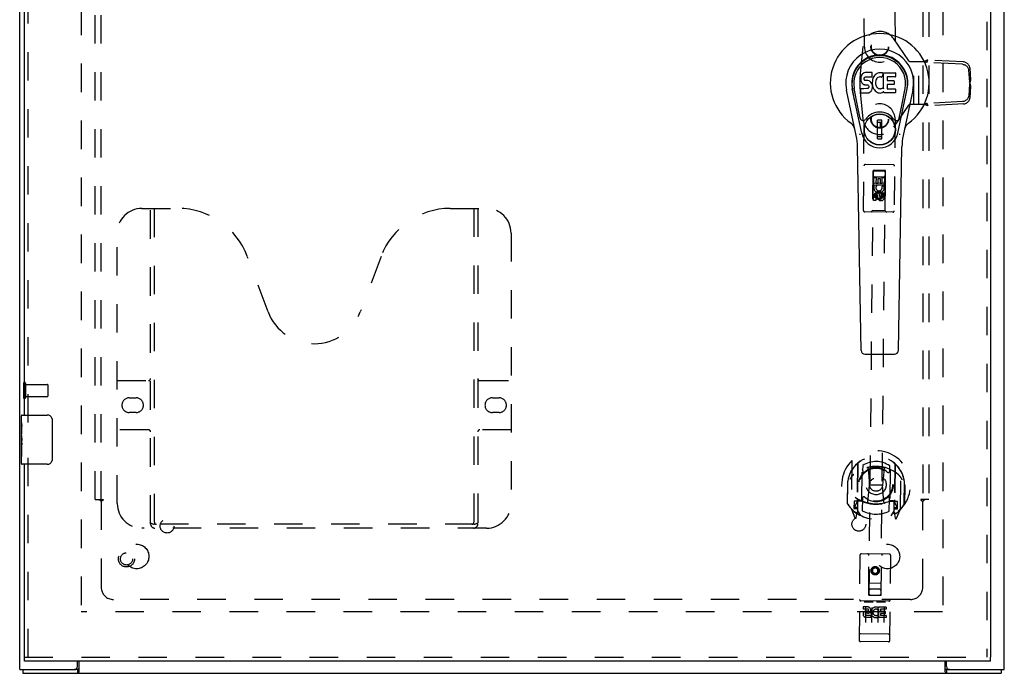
# Model space of a CAD drawing. Header units: inches. Extents: x 0 to 105, y 0 to 68.
# Tile 3 of 6: x 27 to 47, y 24 to 37. Entities that reach past the tile are written whole.
import ezdxf

# ---------------------------------------------------------------- set-up
doc = ezdxf.new("R2010")
doc.units = ezdxf.units.IN
doc.header["$LTSCALE"] = 5.794366
doc.header["$MEASUREMENT"] = 0
doc.linetypes.add('HIDDEN', pattern=[0.2, 0.1, -0.1])
doc.layers.get('0').update_dxf_attribs({"linetype": 'CONTINUOUS'})
for name, color, linetype in [('DEFAULT_2', 8, 'HIDDEN'), ('DOOR_ASSEMBLY', 7, 'CONTINUOUS'), ('SUBPANEL', 7, 'CONTINUOUS')]:
    doc.layers.add(name, color=color, linetype=linetype)

msp = doc.modelspace()

# ---------------------------------------------------------------- linework, layer by layer
at = {"color": 3, "linetype": 'Continuous'}
for p, q in [((26.65, 23.803), (26.65, 47.653)), ((46.65, 23.803), (46.65, 47.653)), ((26.65, 23.803), (27.765, 23.803)), ((27.825, 23.863), (27.825, 23.978)), ((27.852, 23.978), (27.852, 23.758)), ((45.448, 23.758), (45.448, 23.978)), ((45.475, 23.863), (45.475, 23.978)), ((45.535, 23.803), (46.65, 23.803)), ((26.713, 23.728), (46.587, 23.728))]:
    msp.add_line(p, q, dxfattribs=at)
at = {"color": 7, "linetype": 'Continuous'}
for p, q in [((26.713, 23.803), (26.713, 23.728)), ((27.827, 23.803), (27.765, 23.803)), ((27.827, 23.803), (27.827, 23.728)), ((45.535, 23.803), (45.473, 23.803)), ((45.473, 23.803), (45.473, 23.728)), ((46.587, 23.803), (46.587, 23.728))]:
    msp.add_line(p, q, dxfattribs=at)
for points in [[(27.836, 23.807), (27.835, 23.806), (27.834, 23.806), (27.833, 23.805), (27.832, 23.804), (27.831, 23.803), (27.83, 23.803), (27.829, 23.803), (27.828, 23.803), (27.827, 23.803)], [(27.852, 23.814), (27.851, 23.814), (27.851, 23.814), (27.85, 23.814), (27.849, 23.814), (27.847, 23.814), (27.846, 23.814), (27.845, 23.813), (27.844, 23.813), (27.843, 23.812), (27.842, 23.812), (27.84, 23.811), (27.839, 23.81), (27.838, 23.809), (27.836, 23.807)], [(45.448, 23.814), (45.449, 23.814), (45.45, 23.814), (45.451, 23.814), (45.452, 23.814), (45.453, 23.814), (45.454, 23.814), (45.455, 23.813), (45.457, 23.813), (45.458, 23.812), (45.459, 23.812), (45.46, 23.811), (45.461, 23.81), (45.462, 23.809)], [(45.462, 23.809), (45.464, 23.807), (45.465, 23.806), (45.466, 23.806), (45.467, 23.805), (45.468, 23.804), (45.469, 23.803), (45.47, 23.803), (45.471, 23.803), (45.472, 23.803), (45.473, 23.803)]]:
    msp.add_lwpolyline(points, dxfattribs=at)
at = {"color": 3, "linetype": 'Continuous'}
for points in [[(27.843, 23.743), (27.842, 23.741), (27.841, 23.739), (27.839, 23.737), (27.838, 23.736), (27.837, 23.734), (27.836, 23.733), (27.835, 23.731), (27.833, 23.73), (27.832, 23.729), (27.831, 23.728), (27.83, 23.728), (27.829, 23.728), (27.828, 23.728), (27.827, 23.728)], [(27.852, 23.758), (27.851, 23.757), (27.85, 23.755), (27.849, 23.754), (27.847, 23.752), (27.846, 23.75), (27.845, 23.748), (27.843, 23.743)], [(45.448, 23.758), (45.449, 23.757), (45.451, 23.755), (45.452, 23.754), (45.453, 23.752), (45.454, 23.75), (45.455, 23.748)], [(45.455, 23.748), (45.458, 23.743), (45.459, 23.741), (45.46, 23.739), (45.461, 23.737), (45.462, 23.736), (45.463, 23.734), (45.465, 23.733), (45.466, 23.731), (45.467, 23.73), (45.468, 23.729), (45.47, 23.728), (45.471, 23.728), (45.472, 23.728), (45.473, 23.728), (45.473, 23.728)]]:
    msp.add_lwpolyline(points, dxfattribs=at)
for centre, start, end in [((27.765, 23.863), 270, 360), ((45.535, 23.863), 180, 270)]:
    msp.add_arc(centre, 0.06, start, end, dxfattribs=at)
at = {"layer": 'DEFAULT_2', "color": 8, "linetype": 'HIDDEN'}
for p, q in [((27.9, 46.553), (27.9, 24.903)), ((45.4, 46.553), (45.4, 24.903)), ((26.725, 29.62), (26.725, 29.336)), ((26.768, 29.62), (26.768, 29.336)), ((26.768, 29.602), (27.215, 29.602)), ((27.225, 29.592), (27.225, 29.364)), ((26.768, 29.354), (27.215, 29.354)), ((45.398, 24.978), (27.902, 24.978))]:
    msp.add_line(p, q, dxfattribs=at)
for centre, radius, start, end in [((26.747, 29.62), 0.0215, 0, 180), ((27.215, 29.592), 0.01, 0, 90), ((26.747, 29.336), 0.0215, 180, 360), ((27.215, 29.364), 0.01, 270, 360)]:
    msp.add_arc(centre, radius, start, end, dxfattribs=at)
at = {"layer": 'DOOR_ASSEMBLY', "color": 8, "linetype": 'HIDDEN'}
for p, q in [((46.295, 47.403), (46.295, 24.053)), ((26.82, 28.823), (26.82, 42.633)), ((43.807, 36.461), (43.788, 38.318)), ((44.413, 38.325), (44.432, 36.467)), ((44.709, 36.178), (44.404, 36.625)), ((43.779, 36.467), (43.723, 35.913)), ((44.71, 36.177), (44.709, 36.178)), ((44.734, 36.166), (45.02, 36.166)), ((44.81, 35.291), (44.81, 36.166)), ((44.914, 35.291), (44.914, 36.166)), ((45.02, 36.166), (45.046, 36.157)), ((45.056, 36.153), (45.046, 36.157)), ((45.066, 36.149), (45.056, 36.153)), ((45.076, 36.146), (45.066, 36.149)), ((45.076, 36.146), (45.098, 36.193)), ((45.798, 36.108), (45.076, 36.146)), ((45.82, 36.155), (45.098, 36.193)), ((45.948, 36.037), (45.963, 35.789)), ((45.926, 35.99), (45.941, 35.742)), ((45.941, 35.713), (45.927, 35.467)), ((45.941, 35.742), (45.963, 35.789)), ((45.941, 35.713), (45.963, 35.666)), ((45.947, 35.736), (45.95, 35.732)), ((45.963, 35.666), (45.949, 35.42)), ((45.95, 35.732), (45.95, 35.723)), ((43.723, 35.544), (43.779, 34.99)), ((44.404, 34.832), (44.709, 35.279)), ((44.709, 35.279), (44.71, 35.28)), ((45.025, 35.291), (44.734, 35.291)), ((45.798, 35.349), (45.08, 35.311)), ((45.102, 35.264), (45.08, 35.311)), ((45.82, 35.302), (45.102, 35.264)), ((43.788, 33.137), (43.807, 34.994)), ((44.432, 34.988), (44.413, 33.13)), ((44.393, 34.066), (43.828, 34.071)), ((43.984, 33.951), (43.897, 25.315)), ((43.983, 33.945), (43.971, 33.135)), ((43.983, 33.945), (44.236, 33.942)), ((44.234, 33.948), (43.984, 33.951)), ((44.234, 33.937), (43.984, 33.94)), ((44, 33.651), (44.001, 33.807)), ((44.001, 33.807), (44.044, 33.806)), ((44.023, 33.819), (44.193, 33.818)), ((44.044, 33.806), (44.042, 33.693)), ((44.147, 25.313), (44.234, 33.948)), ((44.171, 33.692), (44.172, 33.805)), ((44.172, 33.805), (44.214, 33.805)), ((44.214, 33.805), (44.213, 33.649)), ((44.231, 33.132), (44.236, 33.942)), ((43.979, 33.695), (44.234, 33.692)), ((44.012, 33.651), (44, 33.651)), ((44.01, 33.647), (44.012, 33.651)), ((44.213, 33.649), (44.035, 33.65)), ((44.035, 33.65), (44.054, 33.637)), ((44.042, 33.693), (44.086, 33.692)), ((44.086, 33.692), (44.087, 33.785)), ((44.087, 33.785), (44.129, 33.784)), ((44.129, 33.784), (44.128, 33.692)), ((44.128, 33.692), (44.171, 33.692)), ((44.164, 33.625), (44.204, 33.641)), ((43.996, 33.338), (43.997, 33.431)), ((44.04, 33.43), (44.039, 33.338)), ((44.042, 33.481), (44.041, 33.408)), ((44.041, 33.408), (44.051, 33.414)), ((44.041, 33.408), (44.103, 33.372)), ((44.105, 33.516), (44.042, 33.481)), ((44.042, 33.481), (44.052, 33.475)), ((44.052, 33.475), (44.051, 33.414)), ((44.051, 33.414), (44.103, 33.383)), ((44.105, 33.505), (44.052, 33.475)), ((44.083, 33.387), (44.083, 33.434)), ((44.103, 33.383), (44.156, 33.413)), ((44.103, 33.372), (44.166, 33.407)), ((44.167, 33.479), (44.105, 33.516)), ((44.105, 33.516), (44.105, 33.505)), ((44.157, 33.474), (44.105, 33.505)), ((44.124, 33.429), (44.124, 33.401)), ((44.156, 33.413), (44.157, 33.474)), ((44.166, 33.407), (44.156, 33.413)), ((44.167, 33.479), (44.157, 33.474)), ((44.166, 33.407), (44.167, 33.479)), ((44.168, 33.4), (44.169, 33.493)), ((44.169, 33.493), (44.211, 33.492)), ((44.211, 33.492), (44.21, 33.4)), ((44.039, 33.338), (43.996, 33.338)), ((44.103, 33.372), (44.103, 33.383)), ((29.132, 33.178), (29.869, 33.178)), ((29.307, 26.768), (29.307, 33.178)), ((29.387, 26.798), (29.387, 33.178)), ((35.396, 33.178), (36.132, 33.178)), ((35.877, 33.178), (35.877, 26.798)), ((35.957, 33.178), (35.957, 26.768)), ((44.383, 33.101), (43.818, 33.106)), ((43.971, 33.135), (43.941, 33.105)), ((44.231, 33.132), (43.971, 33.135)), ((44.231, 33.132), (44.261, 33.102)), ((28.632, 27.178), (28.632, 32.678)), ((36.632, 32.678), (36.632, 27.178)), ((31.696, 31.076), (31.273, 32.204)), ((33.991, 32.204), (33.569, 31.076)), ((28.632, 29.678), (29.267, 29.678)), ((35.997, 29.678), (36.632, 29.678)), ((28.876, 29.328), (29.013, 29.328)), ((36.251, 29.328), (36.388, 29.328)), ((29.013, 29.028), (28.876, 29.028)), ((36.388, 29.028), (36.251, 29.028)), ((29.267, 28.678), (28.632, 28.678)), ((36.632, 28.678), (35.997, 28.678)), ((26.82, 24.053), (26.82, 28.133)), ((43.55, 28.042), (43.54, 27.074)), ((44.54, 27.064), (44.55, 28.032)), ((43.667, 27.987), (43.656, 26.971)), ((43.674, 27.99), (43.664, 26.987)), ((43.759, 27.238), (43.765, 27.869)), ((43.774, 27.949), (43.773, 27.846)), ((43.885, 27.894), (43.912, 27.554)), ((44.211, 27.891), (44.177, 27.552)), ((44.323, 27.841), (44.324, 27.944)), ((44.33, 27.863), (44.324, 27.232)), ((44.424, 27.982), (44.414, 26.979)), ((44.432, 27.979), (44.421, 26.963)), ((43.466, 27.176), (43.47, 27.633)), ((43.47, 27.633), (43.471, 27.636)), ((44.616, 27.164), (44.62, 27.622)), ((44.62, 27.622), (44.62, 27.624)), ((43.462, 27.559), (43.458, 27.171)), ((43.462, 27.559), (43.477, 27.559)), ((43.878, 27.21), (43.912, 27.554)), ((44.177, 27.552), (43.912, 27.554)), ((44.204, 27.207), (44.177, 27.552)), ((44.627, 27.547), (44.612, 27.547)), ((44.627, 27.547), (44.623, 27.159)), ((43.599, 27.228), (43.597, 27.078)), ((43.659, 27.228), (43.599, 27.228)), ((43.669, 27.219), (43.667, 27.011)), ((43.759, 27.228), (43.686, 27.229)), ((43.755, 27.238), (43.689, 27.238)), ((43.767, 27.285), (43.764, 27.032)), ((44.314, 27.027), (44.317, 27.28)), ((44.396, 27.221), (44.324, 27.222)), ((44.394, 27.231), (44.328, 27.232)), ((44.412, 27.004), (44.414, 27.211)), ((44.484, 27.219), (44.424, 27.22)), ((44.482, 27.069), (44.484, 27.219)), ((43.544, 27.064), (43.613, 26.887)), ((43.597, 27.078), (43.657, 27.078)), ((43.636, 27.16), (43.606, 27.114)), ((43.61, 27.106), (43.665, 27.106)), ((43.733, 26.936), (43.665, 27.046)), ((44.415, 27.038), (44.343, 26.93)), ((44.415, 27.098), (44.47, 27.098)), ((44.422, 27.07), (44.482, 27.069)), ((44.474, 27.105), (44.445, 27.151)), ((44.463, 26.879), (44.535, 27.054)), ((43.635, 26.995), (43.64, 26.992)), ((43.641, 26.89), (43.656, 26.971)), ((44.421, 26.963), (44.435, 26.882)), ((44.442, 26.987), (44.443, 26.987)), ((44.443, 26.987), (44.443, 26.987)), ((44.443, 26.987), (44.443, 26.987)), ((36.132, 26.678), (29.132, 26.678)), ((35.873, 26.758), (29.391, 26.758)), ((43.718, 26.127), (43.7, 24.402)), ((44.313, 26.151), (43.748, 26.157)), ((43.896, 25.315), (43.9, 26.125)), ((44.149, 25.313), (44.16, 26.123)), ((44.325, 24.396), (44.343, 26.121)), ((43.965, 25.851), (43.964, 25.779)), ((44.028, 25.886), (43.965, 25.851)), ((43.965, 25.851), (43.975, 25.845)), ((43.975, 25.845), (43.974, 25.785)), ((44.028, 25.875), (43.975, 25.845)), ((44.09, 25.85), (44.028, 25.886)), ((44.028, 25.886), (44.028, 25.875)), ((44.08, 25.844), (44.028, 25.875)), ((44.079, 25.783), (44.08, 25.844)), ((44.09, 25.85), (44.08, 25.844)), ((44.089, 25.778), (44.09, 25.85)), ((43.964, 25.779), (43.974, 25.785)), ((43.964, 25.779), (44.026, 25.742)), ((43.974, 25.785), (44.027, 25.754)), ((44.026, 25.742), (44.089, 25.778)), ((44.026, 25.742), (44.027, 25.754)), ((44.027, 25.754), (44.079, 25.783)), ((44.089, 25.778), (44.079, 25.783)), ((43.897, 25.565), (44.152, 25.563)), ((44.108, 25.438), (43.938, 25.44)), ((43.896, 25.315), (43.897, 25.315)), ((43.897, 25.315), (44.147, 25.313)), ((44.147, 25.313), (44.149, 25.313)), ((44.303, 25.194), (43.738, 25.2)), ((43.783, 25.077), (43.782, 25.035)), ((43.875, 25.034), (43.782, 25.035)), ((43.875, 25.076), (43.783, 25.077)), ((43.81, 25.183), (43.982, 25.181)), ((43.832, 25.068), (43.829, 24.762)), ((43.957, 25.067), (43.954, 24.761)), ((44.06, 25.181), (44.232, 25.179)), ((44.082, 25.066), (44.079, 24.76)), ((44.095, 25.039), (44.082, 25.02)), ((44.092, 25.064), (44.095, 25.062)), ((44.095, 25.039), (44.093, 24.861)), ((44.252, 25.073), (44.095, 25.074)), ((44.095, 25.074), (44.095, 25.062)), ((44.138, 25.031), (44.137, 24.988)), ((44.251, 25.03), (44.138, 25.031)), ((44.207, 25.064), (44.204, 24.758)), ((44.252, 25.073), (44.251, 25.03)), ((43.878, 24.99), (43.832, 24.991)), ((43.937, 24.905), (43.845, 24.906)), ((43.937, 24.863), (43.845, 24.864)), ((43.874, 24.95), (43.846, 24.95)), ((43.937, 24.905), (43.937, 24.863)), ((44.069, 24.909), (44.086, 24.87)), ((44.249, 24.859), (44.093, 24.861)), ((44.137, 24.945), (44.136, 24.903)), ((44.25, 24.902), (44.136, 24.903)), ((44.229, 24.987), (44.137, 24.988)), ((44.229, 24.945), (44.137, 24.945)), ((44.229, 24.987), (44.229, 24.945)), ((44.25, 24.902), (44.249, 24.859)), ((43.72, 24.531), (43.719, 24.531)), ((43.719, 24.531), (43.719, 24.531)), ((43.721, 24.53), (43.72, 24.531)), ((43.722, 24.53), (43.721, 24.53)), ((43.723, 24.53), (43.722, 24.53)), ((43.724, 24.53), (43.723, 24.53)), ((43.723, 24.53), (43.723, 24.53)), ((43.725, 24.53), (43.724, 24.53)), ((43.726, 24.53), (43.725, 24.53)), ((43.727, 24.53), (43.726, 24.53)), ((43.728, 24.53), (43.727, 24.53)), ((43.729, 24.53), (43.728, 24.53)), ((43.728, 24.53), (43.728, 24.53)), ((43.73, 24.53), (43.729, 24.53)), ((43.731, 24.53), (43.73, 24.53)), ((43.732, 24.53), (43.731, 24.53)), ((44.297, 24.524), (43.732, 24.53)), ((44.297, 24.524), (44.298, 24.524)), ((44.298, 24.524), (44.299, 24.524)), ((44.299, 24.524), (44.3, 24.524)), ((44.3, 24.524), (44.301, 24.524)), ((44.3, 24.524), (44.3, 24.524)), ((44.301, 24.524), (44.302, 24.524)), ((44.302, 24.524), (44.303, 24.524)), ((44.303, 24.524), (44.304, 24.524)), ((44.304, 24.524), (44.305, 24.524)), ((44.305, 24.524), (44.306, 24.524)), ((44.305, 24.524), (44.305, 24.524)), ((44.306, 24.524), (44.307, 24.525)), ((44.307, 24.525), (44.308, 24.525)), ((44.308, 24.525), (44.309, 24.525)), ((44.309, 24.525), (44.31, 24.525)), ((44.309, 24.525), (44.309, 24.525)), ((44.31, 24.525), (44.311, 24.525)), ((44.295, 24.366), (43.73, 24.372)), ((26.745, 24.053), (46.37, 24.053))]:
    msp.add_line(p, q, dxfattribs=at)
at = {"layer": 'DOOR_ASSEMBLY', "color": 3, "linetype": 'Continuous'}
for p, q in [((46.37, 47.403), (46.37, 24.053)), ((26.745, 28.978), (26.745, 42.478)), ((26.745, 24.053), (26.745, 27.978)), ((46.37, 23.978), (26.745, 23.978))]:
    msp.add_line(p, q, dxfattribs=at)
at = {"layer": 'DOOR_ASSEMBLY', "color": 7, "linetype": 'Continuous'}
for p, q in [((43.735, 35.842), (43.734, 35.818)), ((43.734, 35.818), (43.734, 35.794)), ((43.74, 35.865), (43.735, 35.842)), ((43.75, 35.888), (43.74, 35.865)), ((43.763, 35.907), (43.75, 35.888)), ((43.772, 35.915), (43.763, 35.907)), ((43.782, 35.922), (43.772, 35.915)), ((43.803, 35.932), (43.782, 35.922)), ((43.827, 35.939), (43.803, 35.932)), ((43.805, 35.821), (43.807, 35.837)), ((43.805, 35.806), (43.805, 35.821)), ((43.805, 35.799), (43.805, 35.806)), ((43.807, 35.837), (43.81, 35.843)), ((43.81, 35.843), (43.816, 35.848)), ((43.816, 35.848), (43.831, 35.852)), ((43.966, 35.939), (43.827, 35.939)), ((43.831, 35.852), (43.845, 35.854)), ((43.845, 35.854), (43.958, 35.854)), ((43.958, 35.854), (43.964, 35.854)), ((43.964, 35.854), (43.966, 35.86)), ((43.968, 35.896), (43.966, 35.939)), ((43.966, 35.86), (43.967, 35.872)), ((43.967, 35.872), (43.968, 35.896)), ((43.981, 35.818), (43.974, 35.797)), ((43.989, 35.839), (43.981, 35.818)), ((44, 35.858), (43.989, 35.839)), ((44.013, 35.877), (44, 35.858)), ((44.028, 35.893), (44.013, 35.877)), ((44.044, 35.909), (44.028, 35.893)), ((44.062, 35.922), (44.044, 35.909)), ((44.063, 35.821), (44.049, 35.797)), ((44.082, 35.93), (44.062, 35.922)), ((44.071, 35.831), (44.063, 35.821)), ((44.082, 35.838), (44.071, 35.831)), ((44.104, 35.935), (44.082, 35.93)), ((44.107, 35.849), (44.082, 35.838)), ((44.126, 35.937), (44.104, 35.935)), ((44.12, 35.852), (44.107, 35.849)), ((44.133, 35.852), (44.12, 35.852)), ((44.149, 35.937), (44.126, 35.937)), ((44.146, 35.849), (44.133, 35.852)), ((44.159, 35.844), (44.146, 35.849)), ((44.16, 35.935), (44.149, 35.937)), ((44.171, 35.932), (44.16, 35.935)), ((44.191, 35.915), (44.165, 35.847)), ((44.189, 35.92), (44.171, 35.932)), ((44.199, 35.937), (44.436, 35.937)), ((44.199, 35.612), (44.199, 35.937)), ((44.27, 35.849), (44.27, 35.782)), ((44.436, 35.854), (44.274, 35.854)), ((44.441, 35.932), (44.441, 35.858)), ((43.754, 34.705), (43.561, 35.609)), ((43.61, 35.382), (43.565, 35.609)), ((43.677, 35.235), (43.603, 35.617)), ((43.734, 35.794), (43.738, 35.771)), ((43.736, 35.532), (43.736, 35.607)), ((43.738, 35.771), (43.747, 35.748)), ((43.8, 35.612), (43.741, 35.612)), ((43.747, 35.748), (43.759, 35.728)), ((43.759, 35.728), (43.776, 35.711)), ((43.776, 35.711), (43.796, 35.698)), ((43.796, 35.698), (43.807, 35.694)), ((43.861, 35.613), (43.8, 35.612)), ((43.808, 35.792), (43.805, 35.799)), ((43.807, 35.694), (43.818, 35.692)), ((43.812, 35.786), (43.808, 35.792)), ((43.818, 35.781), (43.812, 35.786)), ((43.833, 35.777), (43.818, 35.781)), ((43.818, 35.692), (43.866, 35.691)), ((43.857, 35.778), (43.833, 35.777)), ((43.881, 35.777), (43.857, 35.778)), ((43.876, 35.614), (43.861, 35.613)), ((43.866, 35.691), (43.874, 35.69)), ((43.874, 35.69), (43.881, 35.688)), ((43.882, 35.617), (43.876, 35.614)), ((43.904, 35.772), (43.881, 35.777)), ((43.881, 35.688), (43.887, 35.684)), ((43.888, 35.622), (43.882, 35.617)), ((43.887, 35.684), (43.891, 35.678)), ((43.897, 35.634), (43.888, 35.622)), ((43.891, 35.678), (43.898, 35.664)), ((43.9, 35.641), (43.897, 35.634)), ((43.898, 35.664), (43.9, 35.649)), ((43.9, 35.649), (43.9, 35.641)), ((43.915, 35.767), (43.904, 35.772)), ((43.925, 35.76), (43.915, 35.767)), ((43.942, 35.743), (43.925, 35.76)), ((43.955, 35.723), (43.942, 35.743)), ((43.965, 35.701), (43.955, 35.723)), ((43.957, 35.584), (43.966, 35.607)), ((43.971, 35.678), (43.965, 35.701)), ((43.97, 35.775), (43.966, 35.731)), ((43.966, 35.731), (43.967, 35.708)), ((43.966, 35.607), (43.972, 35.63)), ((43.967, 35.708), (43.97, 35.686)), ((43.974, 35.797), (43.97, 35.775)), ((43.97, 35.686), (43.974, 35.664)), ((43.973, 35.654), (43.971, 35.678)), ((43.972, 35.63), (43.973, 35.654)), ((43.974, 35.664), (43.981, 35.643)), ((43.981, 35.643), (44.003, 35.604)), ((44.003, 35.604), (44.015, 35.586)), ((44.036, 35.746), (44.035, 35.719)), ((44.035, 35.719), (44.036, 35.706)), ((44.039, 35.773), (44.036, 35.746)), ((44.036, 35.706), (44.04, 35.693)), ((44.043, 35.786), (44.039, 35.773)), ((44.04, 35.693), (44.05, 35.668)), ((44.049, 35.797), (44.043, 35.786)), ((44.05, 35.668), (44.063, 35.645)), ((44.063, 35.645), (44.072, 35.635)), ((44.072, 35.635), (44.082, 35.626)), ((44.082, 35.626), (44.093, 35.619)), ((44.093, 35.619), (44.105, 35.614)), ((44.105, 35.614), (44.119, 35.612)), ((44.119, 35.612), (44.132, 35.611)), ((44.132, 35.611), (44.145, 35.613)), ((44.145, 35.613), (44.158, 35.617)), ((44.158, 35.617), (44.17, 35.623)), ((44.17, 35.623), (44.181, 35.63)), ((44.188, 35.629), (44.199, 35.612)), ((44.271, 35.691), (44.271, 35.613)), ((44.274, 35.777), (44.405, 35.777)), ((44.405, 35.695), (44.275, 35.695)), ((44.275, 35.609), (44.437, 35.609)), ((44.41, 35.773), (44.41, 35.7)), ((44.441, 35.604), (44.441, 35.532)), ((44.486, 34.705), (44.678, 35.609)), ((44.562, 35.235), (44.637, 35.617)), ((44.63, 35.382), (44.674, 35.609)), ((43.643, 34.658), (43.446, 35.584)), ((43.741, 35.527), (43.885, 35.527)), ((43.885, 35.527), (43.897, 35.529)), ((43.897, 35.529), (43.908, 35.533)), ((43.908, 35.533), (43.928, 35.547)), ((43.928, 35.547), (43.945, 35.564)), ((43.945, 35.564), (43.952, 35.574)), ((43.952, 35.574), (43.957, 35.584)), ((44.015, 35.586), (44.03, 35.569)), ((44.03, 35.569), (44.047, 35.554)), ((44.047, 35.554), (44.064, 35.54)), ((44.064, 35.54), (44.074, 35.535)), ((44.074, 35.535), (44.084, 35.531)), ((44.084, 35.531), (44.106, 35.526)), ((44.106, 35.526), (44.128, 35.523)), ((44.128, 35.523), (44.15, 35.526)), ((44.15, 35.526), (44.172, 35.533)), ((44.172, 35.533), (44.191, 35.545)), ((44.201, 35.545), (44.191, 35.545)), ((44.191, 35.545), (44.191, 35.545)), ((44.201, 35.532), (44.201, 35.545)), ((44.437, 35.527), (44.206, 35.527)), ((44.794, 35.584), (44.596, 34.658)), ((43.725, 35.01), (43.677, 35.235)), ((44.514, 35.01), (44.562, 35.235)), ((44.165, 34.97), (44.074, 34.97)), ((44.074, 34.596), (44.074, 34.97)), ((44.074, 34.931), (44.165, 34.931)), ((44.126, 34.931), (44.126, 34.852)), ((44.165, 34.852), (44.126, 34.852)), ((44.165, 34.596), (44.165, 34.97)), ((44.165, 34.635), (44.074, 34.635)), ((43.741, 30.293), (43.669, 34.432)), ((44.074, 34.596), (44.165, 34.596)), ((44.498, 30.293), (44.57, 34.432)), ((43.82, 30.216), (44.419, 30.216)), ((26.685, 28.819), (26.685, 28.963)), ((26.685, 28.563), (26.685, 28.815)), ((26.7, 28.978), (27.21, 28.978)), ((27.31, 28.878), (27.31, 28.078)), ((26.694, 28.76), (26.685, 28.76)), ((26.695, 28.593), (26.695, 28.749)), ((26.685, 28.593), (26.695, 28.593)), ((26.685, 27.993), (26.685, 28.56)), ((26.687, 28.53), (26.685, 28.53)), ((26.695, 28.409), (26.695, 28.462)), ((26.685, 28.398), (26.694, 28.398)), ((26.685, 28.362), (26.695, 28.362)), ((26.685, 28.299), (26.695, 28.299)), ((26.695, 28.132), (26.695, 28.362)), ((26.685, 28.132), (26.695, 28.132)), ((27.21, 27.978), (26.7, 27.978)), ((26.745, 23.978), (26.745, 24.053)), ((46.37, 23.978), (46.37, 24.053))]:
    msp.add_line(p, q, dxfattribs=at)
at = {"layer": 'DOOR_ASSEMBLY', "color": 8, "linetype": 'HIDDEN'}
for points in [[(45.02, 36.166), (45.032, 36.171), (45.038, 36.173), (45.044, 36.175), (45.05, 36.177), (45.056, 36.179)], [(45.098, 36.193), (45.091, 36.191), (45.084, 36.189), (45.077, 36.186), (45.07, 36.184), (45.063, 36.182), (45.056, 36.179)], [(45.798, 36.108), (45.812, 36.106), (45.825, 36.104), (45.839, 36.099), (45.852, 36.094), (45.864, 36.087), (45.876, 36.079), (45.886, 36.071), (45.896, 36.061), (45.904, 36.05), (45.912, 36.039), (45.917, 36.027), (45.922, 36.015), (45.925, 36.003), (45.926, 35.99)], [(45.948, 36.037), (45.947, 36.05), (45.944, 36.062), (45.939, 36.074), (45.934, 36.086), (45.926, 36.097), (45.918, 36.108), (45.908, 36.118), (45.897, 36.127), (45.886, 36.134), (45.874, 36.141), (45.861, 36.146), (45.847, 36.151), (45.834, 36.153), (45.82, 36.155)], [(45.941, 35.742), (45.942, 35.741), (45.944, 35.739), (45.946, 35.737), (45.947, 35.736)], [(45.95, 35.723), (45.947, 35.719), (45.946, 35.718), (45.944, 35.716), (45.942, 35.714), (45.941, 35.713)], [(45.963, 35.789), (45.961, 35.781), (45.959, 35.771), (45.957, 35.762), (45.955, 35.752), (45.952, 35.742), (45.95, 35.732)], [(45.95, 35.723), (45.952, 35.713), (45.955, 35.703), (45.957, 35.693), (45.959, 35.684), (45.961, 35.674), (45.963, 35.666)], [(45.927, 35.467), (45.925, 35.454), (45.922, 35.442), (45.918, 35.43), (45.912, 35.418), (45.904, 35.407), (45.896, 35.396), (45.886, 35.386), (45.876, 35.377), (45.864, 35.37), (45.852, 35.363), (45.839, 35.357), (45.825, 35.353), (45.812, 35.351), (45.798, 35.349)], [(45.82, 35.302), (45.834, 35.303), (45.847, 35.306), (45.861, 35.31), (45.874, 35.316), (45.886, 35.322), (45.898, 35.33), (45.908, 35.339), (45.918, 35.349), (45.926, 35.359), (45.934, 35.371), (45.94, 35.383), (45.944, 35.395), (45.947, 35.407), (45.949, 35.42)], [(45.08, 35.311), (45.071, 35.308), (45.062, 35.304), (45.052, 35.301), (45.043, 35.298), (45.034, 35.294), (45.025, 35.291)], [(45.102, 35.264), (45.089, 35.268), (45.077, 35.272), (45.064, 35.277), (45.051, 35.281), (45.038, 35.286), (45.025, 35.291)], [(43.86, 27.912), (43.866, 27.913), (43.871, 27.914), (43.877, 27.916), (43.882, 27.917), (43.888, 27.918), (43.893, 27.919), (43.898, 27.921), (43.904, 27.922), (43.909, 27.923), (43.915, 27.924), (43.92, 27.925), (43.926, 27.926), (43.931, 27.927), (43.937, 27.928), (43.943, 27.928), (43.948, 27.929), (43.954, 27.93), (43.959, 27.931), (43.965, 27.931), (43.97, 27.932), (43.976, 27.932), (43.981, 27.933), (43.987, 27.933), (43.993, 27.934), (43.998, 27.934), (44.004, 27.934), (44.009, 27.935), (44.015, 27.935), (44.021, 27.935), (44.026, 27.935), (44.032, 27.935), (44.037, 27.935), (44.043, 27.935), (44.049, 27.935), (44.054, 27.935), (44.06, 27.935), (44.065, 27.935), (44.071, 27.935), (44.077, 27.935), (44.082, 27.934), (44.088, 27.934), (44.093, 27.933), (44.099, 27.933), (44.104, 27.933), (44.11, 27.932), (44.116, 27.931), (44.121, 27.931), (44.127, 27.93), (44.132, 27.93), (44.138, 27.929), (44.143, 27.928), (44.149, 27.927), (44.154, 27.926), (44.16, 27.925), (44.165, 27.924), (44.171, 27.923), (44.176, 27.922), (44.182, 27.921), (44.187, 27.92), (44.193, 27.919), (44.198, 27.918), (44.204, 27.916), (44.209, 27.915), (44.215, 27.914), (44.22, 27.912), (44.225, 27.911), (44.231, 27.909), (44.236, 27.908)], [(43.593, 27.772), (43.591, 27.771), (43.59, 27.77), (43.588, 27.768), (43.586, 27.767), (43.585, 27.766), (43.583, 27.764), (43.581, 27.762), (43.58, 27.761), (43.578, 27.759), (43.576, 27.757), (43.574, 27.755), (43.572, 27.753), (43.57, 27.751), (43.568, 27.749), (43.566, 27.747), (43.564, 27.744), (43.562, 27.742), (43.56, 27.739), (43.558, 27.737), (43.556, 27.734), (43.554, 27.731), (43.551, 27.728), (43.549, 27.725), (43.547, 27.722), (43.544, 27.719), (43.542, 27.715), (43.539, 27.712), (43.537, 27.708), (43.534, 27.704), (43.531, 27.7), (43.528, 27.696), (43.526, 27.691), (43.523, 27.687), (43.52, 27.682), (43.517, 27.677), (43.513, 27.672)], [(44.578, 27.661), (44.575, 27.666), (44.572, 27.671), (44.569, 27.676), (44.567, 27.681), (44.564, 27.685), (44.561, 27.689), (44.558, 27.694), (44.556, 27.698), (44.553, 27.701), (44.551, 27.705), (44.549, 27.708), (44.546, 27.712), (44.544, 27.715), (44.542, 27.718), (44.539, 27.721), (44.537, 27.724), (44.535, 27.727), (44.533, 27.729), (44.531, 27.732), (44.529, 27.734), (44.527, 27.737), (44.525, 27.739), (44.523, 27.741), (44.521, 27.743), (44.519, 27.745), (44.517, 27.747), (44.516, 27.749), (44.514, 27.751), (44.512, 27.753), (44.511, 27.755), (44.509, 27.756), (44.507, 27.758), (44.506, 27.759), (44.504, 27.761), (44.503, 27.762), (44.501, 27.763)], [(29.297, 26.798), (29.31, 26.789), (29.322, 26.782), (29.334, 26.775), (29.345, 26.769), (29.357, 26.764), (29.369, 26.76), (29.38, 26.758), (29.391, 26.758)], [(35.873, 26.758), (35.884, 26.758), (35.896, 26.76), (35.907, 26.764), (35.919, 26.769), (35.931, 26.775), (35.943, 26.782), (35.955, 26.789), (35.967, 26.798)], [(43.803, 25.182), (43.803, 25.182), (43.803, 25.182), (43.804, 25.182), (43.804, 25.182), (43.804, 25.182), (43.804, 25.182), (43.804, 25.182), (43.804, 25.182), (43.804, 25.182), (43.804, 25.182), (43.804, 25.182), (43.804, 25.182), (43.805, 25.183), (43.805, 25.183), (43.805, 25.183), (43.805, 25.183), (43.805, 25.183), (43.805, 25.183), (43.805, 25.183), (43.805, 25.183), (43.806, 25.183), (43.806, 25.183), (43.806, 25.183), (43.806, 25.183), (43.806, 25.183), (43.806, 25.183), (43.806, 25.183), (43.807, 25.183), (43.807, 25.183), (43.807, 25.183), (43.807, 25.183), (43.807, 25.183), (43.807, 25.183), (43.808, 25.183), (43.808, 25.183), (43.808, 25.183), (43.808, 25.183), (43.808, 25.183), (43.808, 25.183), (43.809, 25.183), (43.809, 25.183), (43.809, 25.183), (43.809, 25.183), (43.809, 25.183), (43.81, 25.183)], [(43.982, 25.181), (43.982, 25.181), (43.982, 25.181), (43.982, 25.181), (43.983, 25.181), (43.983, 25.181), (43.983, 25.181), (43.983, 25.181), (43.983, 25.181), (43.984, 25.181), (43.984, 25.181), (43.984, 25.181), (43.984, 25.181), (43.984, 25.181), (43.984, 25.181), (43.985, 25.181), (43.985, 25.181), (43.985, 25.181), (43.985, 25.181), (43.985, 25.181), (43.985, 25.181), (43.985, 25.181), (43.986, 25.181), (43.986, 25.181), (43.986, 25.181), (43.986, 25.181), (43.986, 25.181), (43.986, 25.181), (43.986, 25.181), (43.987, 25.181), (43.987, 25.181), (43.987, 25.181), (43.987, 25.181), (43.987, 25.181), (43.987, 25.181), (43.987, 25.181), (43.987, 25.181), (43.987, 25.181), (43.988, 25.18), (43.988, 25.18), (43.988, 25.18), (43.988, 25.18), (43.988, 25.18), (43.988, 25.18), (43.988, 25.18), (43.988, 25.18), (43.988, 25.18)], [(44.053, 25.179), (44.053, 25.18), (44.053, 25.18), (44.054, 25.18), (44.054, 25.18), (44.054, 25.18), (44.054, 25.18), (44.054, 25.18), (44.054, 25.18), (44.054, 25.18), (44.054, 25.18), (44.054, 25.18), (44.054, 25.18), (44.055, 25.18), (44.055, 25.18), (44.055, 25.18), (44.055, 25.18), (44.055, 25.18), (44.055, 25.18), (44.055, 25.18), (44.055, 25.18), (44.056, 25.18), (44.056, 25.18), (44.056, 25.18), (44.056, 25.18), (44.056, 25.18), (44.056, 25.18), (44.056, 25.18), (44.057, 25.18), (44.057, 25.18), (44.057, 25.18), (44.057, 25.18), (44.057, 25.181), (44.057, 25.181), (44.058, 25.181), (44.058, 25.181), (44.058, 25.181), (44.058, 25.181), (44.058, 25.181), (44.058, 25.181), (44.059, 25.181), (44.059, 25.181), (44.059, 25.181), (44.059, 25.181), (44.059, 25.181), (44.06, 25.181)], [(44.232, 25.179), (44.232, 25.179), (44.232, 25.179), (44.232, 25.179), (44.233, 25.179), (44.233, 25.179), (44.233, 25.179), (44.233, 25.179), (44.233, 25.179), (44.233, 25.179), (44.234, 25.179), (44.234, 25.179), (44.234, 25.179), (44.234, 25.179), (44.234, 25.179), (44.235, 25.179), (44.235, 25.179), (44.235, 25.179), (44.235, 25.179), (44.235, 25.179), (44.235, 25.179), (44.235, 25.179), (44.236, 25.179), (44.236, 25.178), (44.236, 25.178), (44.236, 25.178), (44.236, 25.178), (44.236, 25.178), (44.236, 25.178), (44.237, 25.178), (44.237, 25.178), (44.237, 25.178), (44.237, 25.178), (44.237, 25.178), (44.237, 25.178), (44.237, 25.178), (44.237, 25.178), (44.237, 25.178), (44.238, 25.178), (44.238, 25.178), (44.238, 25.178), (44.238, 25.178), (44.238, 25.178), (44.238, 25.178), (44.238, 25.178), (44.238, 25.178), (44.238, 25.178)], [(43.719, 24.531), (43.718, 24.531), (43.718, 24.531), (43.717, 24.531), (43.717, 24.531), (43.716, 24.531), (43.716, 24.531), (43.716, 24.531), (43.715, 24.531), (43.715, 24.531), (43.715, 24.531), (43.714, 24.531), (43.714, 24.532), (43.714, 24.532), (43.713, 24.532), (43.713, 24.532), (43.713, 24.532), (43.712, 24.532), (43.712, 24.532), (43.712, 24.532), (43.711, 24.532), (43.711, 24.532), (43.711, 24.532), (43.711, 24.532), (43.71, 24.532), (43.71, 24.532), (43.71, 24.533), (43.709, 24.533), (43.709, 24.533), (43.709, 24.533), (43.709, 24.533), (43.708, 24.533), (43.708, 24.533), (43.708, 24.533), (43.708, 24.533), (43.707, 24.533), (43.707, 24.533), (43.707, 24.533), (43.707, 24.534), (43.706, 24.534), (43.706, 24.534), (43.706, 24.534), (43.706, 24.534), (43.705, 24.534), (43.705, 24.534), (43.705, 24.534), (43.705, 24.534), (43.705, 24.534), (43.705, 24.534), (43.704, 24.535), (43.704, 24.535), (43.704, 24.535), (43.704, 24.535), (43.704, 24.535), (43.704, 24.535), (43.703, 24.535), (43.703, 24.535), (43.703, 24.535), (43.703, 24.535), (43.703, 24.536), (43.703, 24.536), (43.703, 24.536), (43.703, 24.536), (43.703, 24.536), (43.702, 24.536), (43.702, 24.536), (43.702, 24.536), (43.702, 24.536), (43.702, 24.536), (43.702, 24.537), (43.702, 24.537), (43.702, 24.537), (43.702, 24.537), (43.702, 24.537), (43.702, 24.537), (43.702, 24.537), (43.702, 24.537), (43.702, 24.537), (43.702, 24.538), (43.702, 24.538)], [(44.311, 24.525), (44.311, 24.525), (44.312, 24.525), (44.312, 24.525), (44.312, 24.525), (44.313, 24.525), (44.313, 24.525), (44.313, 24.525), (44.314, 24.525), (44.314, 24.525), (44.314, 24.525), (44.315, 24.526), (44.315, 24.526), (44.315, 24.526), (44.316, 24.526), (44.316, 24.526), (44.316, 24.526), (44.317, 24.526), (44.317, 24.526), (44.317, 24.526), (44.318, 24.526), (44.318, 24.526), (44.318, 24.526), (44.319, 24.526), (44.319, 24.526), (44.319, 24.526), (44.319, 24.527), (44.32, 24.527), (44.32, 24.527), (44.32, 24.527), (44.32, 24.527), (44.321, 24.527), (44.321, 24.527), (44.321, 24.527), (44.321, 24.527), (44.322, 24.527), (44.322, 24.527), (44.322, 24.527), (44.322, 24.528), (44.323, 24.528), (44.323, 24.528), (44.323, 24.528), (44.323, 24.528), (44.323, 24.528), (44.324, 24.528), (44.324, 24.528), (44.324, 24.528), (44.324, 24.528), (44.324, 24.528), (44.324, 24.529), (44.325, 24.529), (44.325, 24.529), (44.325, 24.529), (44.325, 24.529), (44.325, 24.529), (44.325, 24.529), (44.325, 24.529), (44.326, 24.529), (44.326, 24.529), (44.326, 24.529), (44.326, 24.53), (44.326, 24.53), (44.326, 24.53), (44.326, 24.53), (44.326, 24.53), (44.326, 24.53), (44.326, 24.53), (44.326, 24.53), (44.327, 24.53), (44.327, 24.53), (44.327, 24.531), (44.327, 24.531), (44.327, 24.531), (44.327, 24.531), (44.327, 24.531), (44.327, 24.531), (44.327, 24.531), (44.327, 24.531)]]:
    msp.add_lwpolyline(points, dxfattribs=at)
at = {"layer": 'DOOR_ASSEMBLY', "color": 7, "linetype": 'Continuous'}
for points in [[(43.721, 34.675), (43.72, 34.68), (43.718, 34.686), (43.717, 34.691), (43.715, 34.697)], [(44.524, 34.697), (44.523, 34.691), (44.521, 34.686), (44.52, 34.68), (44.518, 34.675)], [(26.685, 28.819), (26.685, 28.815), (26.685, 28.811), (26.686, 28.806), (26.687, 28.8), (26.689, 28.793), (26.69, 28.785), (26.692, 28.777), (26.693, 28.768)], [(27.303, 28.914), (27.305, 28.908), (27.307, 28.902), (27.308, 28.896), (27.309, 28.89), (27.309, 28.884), (27.31, 28.878)], [(26.693, 28.768), (26.694, 28.759), (26.695, 28.749)], [(26.685, 28.563), (26.685, 28.555), (26.685, 28.548), (26.686, 28.539), (26.687, 28.531)], [(26.687, 28.531), (26.689, 28.522), (26.69, 28.513), (26.691, 28.504), (26.692, 28.495), (26.693, 28.486), (26.694, 28.478), (26.694, 28.47), (26.695, 28.462)], [(26.695, 28.409), (26.694, 28.403), (26.694, 28.397), (26.693, 28.391), (26.693, 28.385), (26.692, 28.379), (26.692, 28.373)], [(27.31, 28.078), (27.309, 28.071), (27.309, 28.065), (27.308, 28.059), (27.307, 28.053), (27.305, 28.047), (27.303, 28.041)]]:
    msp.add_lwpolyline(points, dxfattribs=at)
at = {"layer": 'DOOR_ASSEMBLY', "color": 8, "linetype": 'HIDDEN'}
for centre, radius in [((44.12, 36.464), 0.18), ((44.121, 36.465), 0.172), ((44.12, 34.991), 0.18), ((44.121, 34.992), 0.172), ((44.104, 33.444), 0.085), ((44.104, 33.444), 0.0845), ((44.045, 27.563), 0.35), ((44.045, 27.563), 0.335), ((44.045, 27.563), 0.205), ((44.045, 27.563), 0.133), ((28.82, 26.053), 0.164), ((28.82, 26.053), 0.124), ((44.027, 25.814), 0.085), ((44.027, 25.814), 0.0845)]:
    msp.add_circle(centre, radius, dxfattribs=at)
at = {"layer": 'DOOR_ASSEMBLY', "color": 7, "linetype": 'Continuous'}
for radius in [0.317, 0.313]:
    msp.add_circle((44.12, 34.783), radius, dxfattribs=at)
for centre, radius, start, end in [((44.12, 35.728), 1.004, 305.5066, 234.4934), ((44.12, 35.728), 0.689, 347.9703, 192.0297), ((44.12, 35.728), 0.571, 347.9703, 192.0297), ((44.12, 35.718), 0.527, 348.9402, 191.0594), ((44.16, 35.848), 0.00448, 246.1578, 339.0016), ((44.186, 35.916), 0.00448, 339.0016, 51.8729), ((44.274, 35.849), 0.00448, 90, 180), ((44.436, 35.932), 0.00448, 0, 90), ((44.436, 35.858), 0.00448, 270, 360), ((43.741, 35.607), 0.00448, 90, 180.0119), ((44.184, 35.627), 0.00448, 34.0893, 127.3444), ((44.274, 35.782), 0.00448, 180, 270), ((44.275, 35.691), 0.00448, 90, 180), ((44.275, 35.613), 0.00448, 180, 270), ((44.405, 35.773), 0.00448, 0, 90), ((44.405, 35.7), 0.00448, 270, 360), ((44.437, 35.604), 0.00448, 0, 90), ((43.741, 35.532), 0.00483, 180, 270), ((44.206, 35.532), 0.00448, 180, 270), ((44.437, 35.532), 0.00448, 270, 360), ((43.783, 35.023), 0.0591, 192.0297, 324.5763), ((44.12, 34.783), 0.354, 35.4237, 144.5763), ((44.457, 35.023), 0.0591, 215.4237, 347.9703), ((43.422, 34.75), 0.197, 12.0297, 54.4934), ((44.817, 34.75), 0.197, 125.5066, 167.9703), ((42.488, 34.412), 1.181, 1, 12.0297), ((44.12, 34.783), 0.374, 192.0297, 347.9703), ((45.751, 34.412), 1.181, 167.9703, 179), ((43.82, 30.294), 0.0787, 181, 270), ((44.419, 30.294), 0.0787, 270, 359), ((26.7, 28.963), 0.015, 90, 180), ((27.21, 28.878), 0.1, 21.1999, 90), ((27.21, 28.078), 0.1, 270, 338.7946), ((26.7, 27.993), 0.015, 180, 270)]:
    msp.add_arc(centre, radius, start, end, dxfattribs=at)
at = {"layer": 'DOOR_ASSEMBLY', "color": 8, "linetype": 'HIDDEN'}
for centre, radius, start, end in [((44.121, 36.432), 0.343, 34.31, 174.144), ((44.12, 36.464), 0.312, 180.5777, 0.5777), ((44.734, 36.197), 0.0312, 220.6754, 270), ((45.526, 35.729), 1.812, 174.144, 185.856), ((44.12, 34.991), 0.312, 359.4223, 179.4223), ((44.734, 35.26), 0.0312, 90, 139.3246), ((44.121, 35.025), 0.343, 185.856, 325.69), ((43.828, 34.041), 0.03, 89.4223, 179.4223), ((44.393, 34.036), 0.03, 359.4223, 89.4223), ((44.023, 33.859), 0.04, 179.4223, 269.4223), ((44.024, 33.904), 0.04, 89.4223, 179.4223), ((44.193, 33.858), 0.04, 269.4223, 359.4223), ((44.194, 33.903), 0.04, 359.4223, 89.4223), ((44.106, 33.6), 0.107, 153.6859, 22.8251), ((44.106, 33.6), 0.0639, 144.3118, 22.8249), ((44.061, 33.43), 0.0635, 359.4223, 179.4223), ((44.062, 33.43), 0.0219, 9.7293, 179.4223), ((44.146, 33.4), 0.0219, 179.3235, 359.4223), ((44.146, 33.4), 0.0644, 191.7218, 359.4998), ((29.132, 32.678), 0.5, 90, 180), ((29.869, 31.678), 1.5, 20.5519, 90), ((35.396, 31.678), 1.5, 90, 159.4481), ((36.132, 32.678), 0.5, 0, 90), ((43.818, 33.136), 0.03, 179.4223, 269.4223), ((44.383, 33.131), 0.03, 269.4223, 359.4223), ((32.632, 31.428), 1, 200.5519, 339.4481), ((29.267, 29.718), 0.04, 270, 360), ((35.997, 29.718), 0.04, 180, 270), ((28.876, 29.178), 0.15, 90, 270), ((29.013, 29.178), 0.15, 270, 90), ((36.251, 29.178), 0.15, 90, 270), ((36.388, 29.178), 0.15, 270, 90), ((29.267, 28.638), 0.04, 0, 90), ((35.997, 28.638), 0.04, 90, 180), ((44.045, 27.553), 0.7, 304.935, 233.9097), ((44.045, 27.55), 0.583, 359.6688, 179.1759), ((44.045, 27.553), 0.58, 7.0845, 171.7601), ((43.565, 28.041), 0.015, 134.4971, 179.4223), ((43.694, 27.99), 0.02, 128.7602, 179.4207), ((44.045, 27.553), 0.48, 54.4685, 124.3762), ((44.535, 28.032), 0.015, 359.4223, 44.3475), ((44.042, 27.235), 0.7, 48.9513, 129.8933), ((43.682, 27.987), 0.015, 129.781, 179.4223), ((43.78, 27.869), 0.015, 112.4086, 179.4223), ((43.803, 27.846), 0.03, 179.4223, 310.5484), ((44.045, 27.563), 0.343, 48.2962, 130.5484), ((43.866, 27.892), 0.02, 4.5019, 104.9975), ((44.231, 27.889), 0.02, 73.8472, 174.3427), ((44.293, 27.841), 0.03, 228.2962, 359.4223), ((44.315, 27.863), 0.015, 359.4223, 66.436), ((44.404, 27.982), 0.02, 359.4223, 50.0818), ((44.417, 27.979), 0.015, 359.4223, 49.0636), ((43.49, 27.633), 0.02, 171.7601, 179.4223), ((44.6, 27.622), 0.02, 359.4223, 7.0845), ((44.048, 27.865), 0.7, 232.6542, 306.1904), ((43.479, 27.263), 0.188, 326.7431, 359.4223), ((43.686, 27.209), 0.02, 89.4223, 179.4223), ((43.689, 27.218), 0.02, 89.4223, 179.4223), ((43.755, 27.218), 0.02, 65.9584, 89.4223), ((43.774, 27.237), 0.015, 179.4223, 246.436), ((44.048, 27.875), 0.7, 245.9584, 292.8863), ((43.797, 27.285), 0.03, 48.2962, 179.4223), ((44.045, 27.563), 0.343, 228.2962, 310.5484), ((43.858, 27.212), 0.02, 253.8092, 354.3427), ((44.224, 27.209), 0.02, 184.5019, 285.0354), ((44.287, 27.28), 0.03, 359.4223, 130.5484), ((44.309, 27.232), 0.015, 292.4086, 359.4223), ((44.328, 27.212), 0.02, 89.4223, 112.8863), ((44.394, 27.211), 0.02, 359.4223, 89.4223), ((44.396, 27.201), 0.02, 359.4223, 89.4223), ((44.605, 27.251), 0.188, 179.4223, 212.1016), ((29.132, 27.178), 0.5, 180, 270), ((36.132, 27.178), 0.5, 270, 360), ((43.486, 27.176), 0.02, 179.4223, 214.7185), ((44.045, 27.563), 0.7, 214.7185, 324.1262), ((43.555, 27.074), 0.015, 179.4223, 224.3475), ((43.61, 27.111), 0.005, 146.7431, 269.4223), ((43.644, 27.003), 0.02, 233.9097, 359.4223), ((43.647, 27.012), 0.02, 234.1681, 359.4223), ((44.045, 27.563), 0.6, 242.1427, 296.7019), ((44.432, 27.004), 0.02, 179.4223, 304.6766), ((44.47, 27.103), 0.005, 269.4223, 32.1016), ((44.525, 27.064), 0.015, 314.4971, 359.4223), ((44.596, 27.164), 0.02, 324.1262, 359.4223), ((43.627, 26.893), 0.015, 201.2265, 349.4223), ((43.684, 26.987), 0.02, 179.4223, 237.9519), ((44.394, 26.979), 0.02, 300.8911, 359.4215), ((44.434, 26.995), 0.02, 179.4223, 304.935), ((44.449, 26.885), 0.015, 189.4223, 337.6182), ((29.397, 26.768), 0.09, 180, 270), ((29.427, 26.798), 0.04, 180, 270), ((35.837, 26.798), 0.04, 270, 360), ((35.867, 26.768), 0.09, 270, 360), ((43.748, 26.127), 0.03, 89.4223, 179.4223), ((43.87, 26.126), 0.03, 359.4223, 89.4223), ((44.19, 26.122), 0.03, 89.4223, 179.4223), ((44.313, 26.121), 0.03, 359.4223, 89.4223), ((43.938, 25.4), 0.04, 89.4223, 179.4223), ((44.108, 25.398), 0.04, 359.4223, 89.4223), ((43.739, 25.23), 0.03, 179.4223, 269.4223), ((43.938, 25.355), 0.04, 179.4223, 269.4223), ((44.108, 25.353), 0.04, 269.4223, 359.4223), ((44.304, 25.224), 0.03, 269.4223, 359.4223), ((43.875, 25.013), 0.0635, 269.4223, 89.4223), ((43.875, 25.012), 0.0219, 279.7293, 89.4223), ((44.045, 24.968), 0.107, 63.6859, 292.8251), ((44.045, 24.968), 0.0639, 54.3118, 292.8249), ((43.845, 24.928), 0.0644, 101.7218, 269.4998), ((43.845, 24.928), 0.0219, 89.3235, 269.4223), ((43.73, 24.402), 0.03, 179.4223, 269.4223), ((44.295, 24.396), 0.03, 269.4223, 359.4223)]:
    msp.add_arc(centre, radius, start, end, dxfattribs=at)
at = {"layer": 'DOOR_ASSEMBLY', "color": 7, "linetype": 'Continuous'}
for centre, major_axis, ratio, start_param, end_param in [((44.12, 35.718), (0, 0.565), 0.999848, -1.76365, 1.76365), ((26.885, 28.395), (0.2, 0), 0.432808, -3.141593, -2.879776)]:
    msp.add_ellipse(centre, major_axis=major_axis, ratio=ratio, start_param=start_param, end_param=end_param, dxfattribs=at)
at = {"layer": 'SUBPANEL', "color": 8, "linetype": 'HIDDEN'}
for p, q in [((28.181, 27.259), (28.181, 44.196)), ((28.306, 27.259), (28.306, 44.196)), ((44.994, 44.196), (44.994, 27.259)), ((45.119, 44.196), (45.119, 27.259)), ((28.181, 27.259), (28.268, 27.259)), ((28.268, 27.259), (28.347, 27.259)), ((28.306, 27.223), (28.306, 25.478)), ((28.325, 27.236), (28.319, 27.233)), ((45.032, 27.259), (44.953, 27.259)), ((44.996, 27.226), (44.994, 27.223)), ((44.994, 25.478), (44.994, 27.223)), ((45.119, 27.259), (45.032, 27.259)), ((44.744, 25.228), (28.556, 25.228))]:
    msp.add_line(p, q, dxfattribs=at)
for points in [[(28.268, 27.259), (28.27, 27.258), (28.271, 27.256), (28.273, 27.255), (28.275, 27.254), (28.276, 27.252), (28.278, 27.251), (28.279, 27.25), (28.281, 27.248), (28.282, 27.247), (28.284, 27.246), (28.285, 27.244), (28.286, 27.243), (28.288, 27.242)], [(28.288, 27.242), (28.292, 27.238), (28.295, 27.234)], [(28.295, 27.234), (28.297, 27.233), (28.298, 27.231), (28.3, 27.23), (28.301, 27.228), (28.303, 27.227), (28.304, 27.226), (28.306, 27.223)], [(28.319, 27.233), (28.318, 27.231), (28.316, 27.23), (28.314, 27.229), (28.312, 27.228), (28.31, 27.227), (28.309, 27.226), (28.308, 27.224), (28.306, 27.223)], [(28.347, 27.259), (28.347, 27.257), (28.346, 27.256), (28.346, 27.255), (28.345, 27.253), (28.344, 27.252), (28.343, 27.251), (28.343, 27.25), (28.342, 27.249), (28.341, 27.247), (28.339, 27.246), (28.338, 27.245), (28.337, 27.244), (28.335, 27.243), (28.334, 27.242), (28.332, 27.24), (28.331, 27.239), (28.329, 27.238), (28.327, 27.237), (28.325, 27.236)], [(44.953, 27.259), (44.954, 27.257), (44.954, 27.256), (44.955, 27.255), (44.955, 27.253), (44.956, 27.252), (44.957, 27.251), (44.958, 27.25), (44.959, 27.249), (44.96, 27.247), (44.961, 27.246), (44.962, 27.245), (44.964, 27.244), (44.965, 27.243), (44.967, 27.242), (44.968, 27.24), (44.97, 27.239), (44.972, 27.238), (44.973, 27.237), (44.975, 27.236), (44.979, 27.234)], [(44.979, 27.234), (44.981, 27.233), (44.983, 27.231), (44.985, 27.23), (44.987, 27.229), (44.988, 27.228), (44.99, 27.227), (44.991, 27.226), (44.993, 27.224), (44.994, 27.223)], [(45.007, 27.236), (45.005, 27.234), (45.004, 27.233), (45.002, 27.231), (45.001, 27.23), (44.999, 27.228), (44.998, 27.227), (44.996, 27.226)], [(45.032, 27.259), (45.031, 27.258), (45.029, 27.256), (45.027, 27.255), (45.026, 27.254), (45.024, 27.252), (45.023, 27.251), (45.021, 27.25), (45.019, 27.248), (45.018, 27.247), (45.017, 27.246), (45.015, 27.244), (45.014, 27.243), (45.013, 27.242), (45.007, 27.236)]]:
    msp.add_lwpolyline(points, dxfattribs=at)
for centre, radius in [((29.644, 26.721), 0.141), ((43.695, 26.758), 0.141), ((29.025, 26.103), 0.25), ((44.275, 26.103), 0.25)]:
    msp.add_circle(centre, radius, dxfattribs=at)
for centre, start, end in [((28.556, 25.478), 180, 270), ((44.744, 25.478), 270, 360)]:
    msp.add_arc(centre, 0.25, start, end, dxfattribs=at)

doc.saveas('drawing.dxf')
